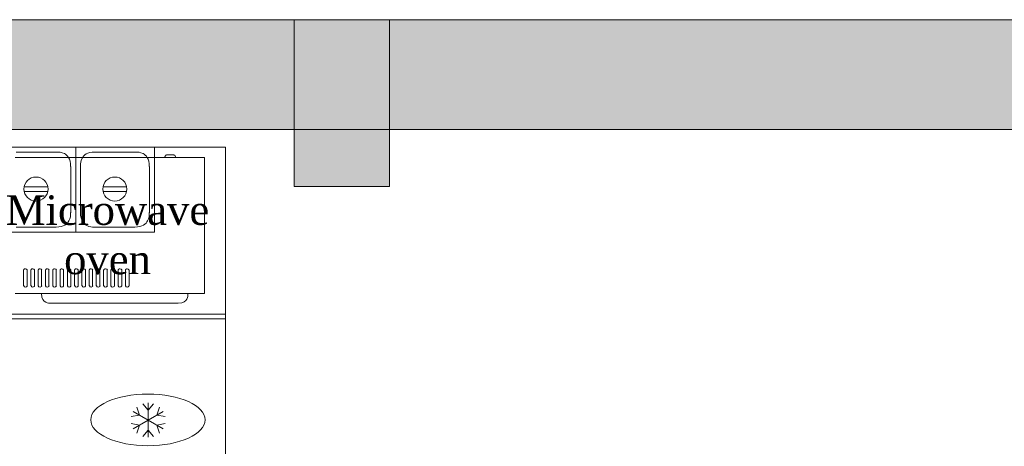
# Model space of a CAD drawing. Extents: x 3940905 to 4145695, y 925352 to 1109797.
# Tile 211 of 256: x 3954337 to 3956400, y 1101009 to 1101903. Entities that reach past the tile are written whole.
import ezdxf

# ---------------------------------------------------------------- set-up
doc = ezdxf.new("R2010")
doc.units = 0
doc.header["$LTSCALE"] = 750
doc.header["$MEASUREMENT"] = 0
doc.linetypes.add('DASHED', pattern=[0.75, 0.5, -0.25])
doc.layers.get('0').update_dxf_attribs({"linetype": 'CONTINUOUS', "lineweight": 0})
for name, color, linetype, lineweight in [('CKD Equipments', 252, 'CONTINUOUS', 0), ('COLUMN', 1, 'CONTINUOUS', 9), ('HATCH', 7, 'CONTINUOUS', 0), ('wall', 7, 'CONTINUOUS', 25)]:
    doc.layers.add(name, color=color, linetype=linetype, lineweight=lineweight)
doc.layers.add('TEXT', color=7, linetype='CONTINUOUS')
doc.styles.add('TXT1', font='times.ttf')

# ---------------------------------------------------------------- blocks, each defined once
blk = doc.blocks.new('COLUMN')
at = {"layer": 'COLUMN'}
h = blk.add_hatch(color=1, dxfattribs=at)
h.dxf.hatch_style = 1
h.paths.add_polyline_path([(2683499, 965771.1), (2684448, 965771.1), (2684448, 965331.1), (2683499, 965331.1)])
h.paths.add_polyline_path([(2684238, 970191.1), (2683499, 970191.1), (2683499, 969191.1), (2684238, 969191.1)])
h.paths.add_polyline_path([(2687443, 969266.1), (2687038, 969266.1), (2687038, 970031.1), (2687443, 970031.1)])
h.paths.add_polyline_path([(2687108, 972041.4), (2687644, 972041.4), (2687644, 971756.1), (2687108, 971756.1)])
h.paths.add_polyline_path([(2683499, 973491.1), (2684408, 973491.1), (2684408, 973041.1), (2683499, 973041.1)])
h.paths.add_polyline_path([(2683649, 975761.1), (2683978, 975761.1), (2683978, 975211.1), (2683649, 975211.1)])
h.paths.add_polyline_path([(2686978, 975811.1), (2687728, 975811.1), (2687728, 975476.1), (2686978, 975476.1)])
h.paths.add_polyline_path([(2689869, 975851.1), (2689028, 975851.1), (2689028, 975556.1), (2689869, 975556.1)])
h.paths.add_polyline_path([(2686978, 973346.1), (2687644, 973346.1), (2687644, 973116.1), (2686978, 973116.1)])
h.paths.add_polyline_path([(2683824, 977646.1), (2684029, 977646.1), (2684029, 977211.1), (2683824, 977211.1)])
h.paths.add_polyline_path([(2683824, 979911.1), (2684104, 979911.1), (2684104, 980241.1), (2683824, 980241.1)])
h.paths.add_polyline_path([(2687804, 979891.1), (2688004, 979891.1), (2688004, 980241.1), (2687804, 980241.1)])
h.paths.add_polyline_path([(2691584, 979836.1), (2692014, 979836.1), (2692014, 980241.1), (2691584, 980241.1)])
h.paths.add_polyline_path([(2691696, 977346.1), (2692014, 977346.1), (2692014, 976786.1), (2691696, 976786.1)])
h.paths.add_polyline_path([(2687443, 965841.1), (2686813, 965841.1), (2686813, 965401.1), (2687443, 965401.1)])
h.paths.add_polyline_path([(2687468, 963421.1), (2686703, 963421.1), (2686703, 962976.1), (2687468, 962976.1)])
h.paths.add_polyline_path([(2684168, 963191.1), (2683399, 963191.1), (2683399, 962446.1), (2684168, 962446.1)])
h.paths.add_polyline_path([(2684448, 958916.1), (2683399, 958916.1), (2683399, 959356.1), (2684448, 959356.1)])
h.paths.add_polyline_path([(2684448, 957356.1), (2683414, 957356.1), (2683414, 956916.1), (2684448, 956916.1)])
h.paths.add_polyline_path([(2687458, 957436.1), (2686708, 957436.1), (2686708, 956996.1), (2687458, 956996.1)])
h.paths.add_polyline_path([(2687453, 959516.1), (2686693, 959516.1), (2686693, 959086.1), (2687453, 959086.1)])
h.paths.add_polyline_path([(2683414, 953326.1), (2684313, 953326.1), (2684313, 953776.1), (2683414, 953776.1)])
h.paths.add_polyline_path([(2683294, 952396.1), (2683768, 952396.1), (2683768, 951976.1), (2683294, 951976.1)])
h.paths.add_polyline_path([(2682464, 977841.1), (2681834, 977841.1), (2681834, 977051.1), (2682464, 977051.1)])
at = {"color": 2}
blk.add_lwpolyline([(2687804, 979891.1), (2688004, 979891.1), (2688004, 980241.1), (2687804, 980241.1)], close=True, dxfattribs=at)
at = {"layer": 'COLUMN', "color": 1}
blk.add_lwpolyline([(2687804, 979891.1), (2688004, 979891.1), (2688004, 980241.1), (2687804, 980241.1)], close=True, dxfattribs=at)

msp = doc.modelspace()

# ---------------------------------------------------------------- hatches: boundary and pattern name
at = {"layer": 'HATCH'}
h = msp.add_hatch(color=8, dxfattribs=at)
h.dxf.hatch_style = 1
h.paths.add_polyline_path([(3958692, 1101902.6), (3946097, 1101902.6), (3946097, 1087857.6), (3945967, 1087857.6), (3945967, 1073894.6), (3946130, 1073894.6), (3946130, 1067370.5), (3946587, 1067370.5), (3946587, 1071944.6), (3946587, 1074057.6), (3946197, 1074057.6), (3946197, 1087627.6), (3946322, 1087627.6), (3946322, 1101672.6), (3958692, 1101672.6)])

# ---------------------------------------------------------------- linework, layer by layer
at = {"layer": 'CKD Equipments', "linetype": 'DASHED', "ltscale": 25}
for p, q in [((3954768.4, 1101635.8), (3952942.8, 1101635.8)), ((3954768.4, 1101276.1), (3954768.4, 1101635.8)), ((3952942.8, 1101276.1), (3954768.4, 1101276.1))]:
    msp.add_line(p, q, dxfattribs=at)
at = {"layer": 'CKD Equipments', "color": 252, "true_color": 0x989898}
for p, q in [((3952968.2, 1101635.8), (3954768.4, 1101635.8)), ((3954768.4, 1101635.8), (3954768.4, 1100935.7)), ((3952968.2, 1101285.8), (3954768.4, 1101285.8))]:
    msp.add_line(p, q, dxfattribs=at)
at = {"layer": 'CKD Equipments', "color": 4, "true_color": 0x00ffff}
for p, q in [((3954289.1, 1101635.8), (3954454.5, 1101635.8)), ((3954329.8, 1101625.7), (3954413.8, 1101625.7)), ((3954454.5, 1101635.8), (3954454.5, 1101457.8)), ((3954454.5, 1101635.8), (3954454.5, 1101457.8)), ((3954454.5, 1101457.8), (3954454.5, 1101635.8)), ((3954454.5, 1101635.8), (3954454.5, 1101457.8)), ((3954454.5, 1101457.8), (3954454.5, 1101635.8)), ((3954454.5, 1101635.8), (3954454.5, 1101457.8)), ((3954454.5, 1101457.8), (3954454.5, 1101635.8)), ((3954454.5, 1101635.8), (3954454.5, 1101457.8)), ((3954454.5, 1101457.8), (3954454.5, 1101635.8)), ((3954454.5, 1101635.8), (3954454.5, 1101457.8)), ((3954454.5, 1101457.8), (3954454.5, 1101635.8)), ((3954454.5, 1101457.8), (3954454.5, 1101635.8)), ((3954454.5, 1101635.8), (3954619.3, 1101635.8)), ((3954495.2, 1101625.7), (3954578.6, 1101625.7)), ((3954619.3, 1101635.8), (3954619.3, 1101457.8)), ((3954619.3, 1101635.8), (3954619.3, 1101457.8)), ((3954619.3, 1101457.8), (3954619.3, 1101635.8)), ((3954619.3, 1101635.8), (3954619.3, 1101457.8)), ((3954619.3, 1101457.8), (3954619.3, 1101635.8)), ((3954619.3, 1101635.8), (3954619.3, 1101457.8)), ((3954619.3, 1101635.8), (3954619.3, 1101457.8)), ((3954619.3, 1101457.8), (3954619.3, 1101635.8)), ((3954619.3, 1101635.8), (3954619.3, 1101457.8)), ((3954327.7, 1101614.1), (3954724.1, 1101614.1)), ((3954641.1, 1101614.1), (3954641.1, 1101616.1)), ((3954659.9, 1101619.7), (3954644.7, 1101619.7)), ((3954663.5, 1101614.1), (3954663.5, 1101616.1)), ((3954724.1, 1101614.1), (3954724.1, 1101329.2)), ((3954444.3, 1101595.1), (3954444.3, 1101498.5)), ((3954464.6, 1101498.5), (3954464.6, 1101595.1)), ((3954609.1, 1101595.1), (3954609.1, 1101498.5)), ((3954395.9, 1101552.9), (3954347.1, 1101552.9)), ((3954347.1, 1101543.2), (3954395.9, 1101543.2)), ((3954560.8, 1101552.9), (3954512, 1101552.9)), ((3954512, 1101543.2), (3954560.8, 1101543.2)), ((3954454.5, 1101457.8), (3954289.1, 1101457.8)), ((3954413.8, 1101467.9), (3954329.8, 1101467.9)), ((3954619.3, 1101457.8), (3954454.5, 1101457.8)), ((3954578.6, 1101467.9), (3954495.2, 1101467.9)), ((3954345.5, 1101378.5), (3954345.5, 1101345.5)), ((3954352.6, 1101345.5), (3954352.6, 1101378.5)), ((3954360.8, 1101378.5), (3954360.8, 1101345.5)), ((3954367.9, 1101345.5), (3954367.9, 1101378.5)), ((3954376, 1101378.5), (3954376, 1101345.5)), ((3954383.1, 1101345.5), (3954383.1, 1101378.5)), ((3954391.3, 1101378.5), (3954391.3, 1101345.5)), ((3954398.4, 1101345.5), (3954398.4, 1101378.5)), ((3954406.6, 1101378.5), (3954406.6, 1101345.5)), ((3954413.7, 1101345.5), (3954413.7, 1101378.5)), ((3954421.8, 1101378.5), (3954421.8, 1101345.5)), ((3954428.9, 1101345.5), (3954428.9, 1101378.5)), ((3954437.1, 1101378.5), (3954437.1, 1101345.5)), ((3954444.2, 1101345.5), (3954444.2, 1101378.5)), ((3954451.8, 1101378.5), (3954451.8, 1101345.5)), ((3954459.5, 1101345.5), (3954459.5, 1101378.5)), ((3954467.1, 1101378.5), (3954467.1, 1101345.5)), ((3954474.7, 1101345.5), (3954474.7, 1101378.5)), ((3954482.4, 1101378.5), (3954482.4, 1101345.5)), ((3954490, 1101345.5), (3954490, 1101378.5)), ((3954497.6, 1101378.5), (3954497.6, 1101345.5)), ((3954505.3, 1101345.5), (3954505.3, 1101378.5)), ((3954512.9, 1101378.5), (3954512.9, 1101345.5)), ((3954520.5, 1101345.5), (3954520.5, 1101378.5)), ((3954528.2, 1101378.5), (3954528.2, 1101345.5)), ((3954535.8, 1101345.5), (3954535.8, 1101378.5)), ((3954543.4, 1101378.5), (3954543.4, 1101345.5)), ((3954551.1, 1101345.5), (3954551.1, 1101378.5)), ((3954558.7, 1101378.5), (3954558.7, 1101345.5)), ((3954566.3, 1101345.5), (3954566.3, 1101378.5)), ((3954724.1, 1101329.2), (3954327.7, 1101329.2)), ((3954669.1, 1101308.8), (3954403, 1101308.8)), ((3954669.1, 1101308.8), (3954403, 1101308.8))]:
    msp.add_line(p, q, dxfattribs=at)
at = {"layer": 'CKD Equipments'}
for p, q in [((3954454.5, 1101635.8), (3954454.5, 1101610.4)), ((3954454.5, 1101635.8), (3954454.5, 1101610.4)), ((3954619.3, 1101635.8), (3954619.3, 1101610.4)), ((3954619.3, 1101635.8), (3954619.3, 1101610.4))]:
    msp.add_line(p, q, dxfattribs=at)
at = {"layer": 'CKD Equipments', "color": 150, "true_color": 0x007fff}
msp.add_line((3954748.6, 1101635.8), (3954703.8, 1101635.8), dxfattribs=at)
at = {"layer": 'CKD Equipments', "color": 1}
for p, q in [((3954582.7, 1101090.9), (3954588.3, 1101074.1)), ((3954594.9, 1101098), (3954606.1, 1101084.8)), ((3954606.1, 1101027.8), (3954606.1, 1101099.6)), ((3954606.1, 1101084.8), (3954617.8, 1101098)), ((3954624.4, 1101074.1), (3954630, 1101090.9)), ((3954588.3, 1101074.1), (3954571, 1101071.1)), ((3954637.6, 1101045.6), (3954575, 1101081.7)), ((3954637.6, 1101081.7), (3954575, 1101045.6)), ((3954641.7, 1101071.1), (3954624.4, 1101074.1)), ((3954571, 1101056.8), (3954588.3, 1101053.2)), ((3954588.3, 1101053.2), (3954582.7, 1101036.5)), ((3954624.4, 1101053.2), (3954641.7, 1101056.8)), ((3954630, 1101036.5), (3954624.4, 1101053.2)), ((3954594.9, 1101029.3), (3954606.1, 1101042.6)), ((3954606.1, 1101042.6), (3954617.8, 1101029.3))]:
    msp.add_line(p, q, dxfattribs=at)
at = {"layer": 'CKD Equipments', "color": 4, "true_color": 0x00ffff}
for centre in [(3954371.3, 1101548.1), (3954536.4, 1101548.1)]:
    msp.add_circle(centre, 25.2, dxfattribs=at)
at = {"layer": 'CKD Equipments', "color": 1}
msp.add_ellipse((3954605.8, 1101064.2), major_axis=(119.8, 0), ratio=0.452229, dxfattribs=at)
at = {"layer": 'CKD Equipments', "color": 4, "true_color": 0x00ffff}
for points in [[(3954443.8, 1101595.4), (3954443.8, 1101612.1), (3954430.2, 1101625.7), (3954413.5, 1101625.7), (3954413.5, 1101625.7), (3954413.5, 1101625.7), (3954413.5, 1101625.7)], [(3954494.9, 1101625.7), (3954478.2, 1101625.7), (3954464.6, 1101612.1), (3954464.6, 1101595.4), (3954464.6, 1101595.4), (3954464.6, 1101595.4), (3954464.6, 1101595.4)], [(3954608.6, 1101595.4), (3954608.6, 1101612.1), (3954595.1, 1101625.7), (3954578.4, 1101625.7), (3954578.4, 1101625.7), (3954578.4, 1101625.7), (3954578.4, 1101625.7)], [(3954644.9, 1101619.2), (3954643.1, 1101619.2), (3954641.6, 1101617.7), (3954641.6, 1101615.9), (3954641.6, 1101615.9), (3954641.6, 1101615.9), (3954641.6, 1101615.9)], [(3954663.5, 1101615.9), (3954663.5, 1101617.7), (3954662, 1101619.2), (3954660.2, 1101619.2), (3954660.2, 1101619.2), (3954660.2, 1101619.2), (3954660.2, 1101619.2)], [(3954413.5, 1101468.4), (3954430.2, 1101468.4), (3954443.8, 1101482), (3954443.8, 1101498.7), (3954443.8, 1101498.7), (3954443.8, 1101498.7), (3954443.8, 1101498.7)], [(3954464.6, 1101498.7), (3954464.6, 1101482), (3954478.2, 1101468.4), (3954494.9, 1101468.4), (3954494.9, 1101468.4), (3954494.9, 1101468.4), (3954494.9, 1101468.4)], [(3954578.4, 1101468.4), (3954595.1, 1101468.4), (3954608.6, 1101482), (3954608.6, 1101498.7), (3954608.6, 1101498.7), (3954608.6, 1101498.7), (3954608.6, 1101498.7)], [(3954383.1, 1101328.9), (3954383.1, 1101317.8), (3954392.1, 1101308.8), (3954403.2, 1101308.8), (3954403.2, 1101308.8), (3954403.2, 1101308.8), (3954403.2, 1101308.8)], [(3954383.1, 1101328.9), (3954383.1, 1101317.8), (3954392.1, 1101308.8), (3954403.2, 1101308.8), (3954403.2, 1101308.8), (3954403.2, 1101308.8), (3954403.2, 1101308.8)], [(3954669.4, 1101308.8), (3954680.5, 1101308.8), (3954689.5, 1101317.8), (3954689.5, 1101328.9), (3954689.5, 1101328.9), (3954689.5, 1101328.9), (3954689.5, 1101328.9)]]:
    msp.add_open_spline(points, degree=3, dxfattribs=at)
for points in [[(3954352.9, 1101378.5), (3954352.4, 1101380.1), (3954350.9, 1101381.1), (3954349.3, 1101381.1), (3954347.7, 1101381.1), (3954346.3, 1101380.1), (3954345.7, 1101378.5), (3954345.7, 1101378.5), (3954345.7, 1101378.5), (3954345.7, 1101378.5)], [(3954368.2, 1101378.5), (3954367.6, 1101380.1), (3954366.2, 1101381.1), (3954364.6, 1101381.1), (3954363, 1101381.1), (3954361.5, 1101380.1), (3954361, 1101378.5), (3954361, 1101378.5), (3954361, 1101378.5), (3954361, 1101378.5)], [(3954383.4, 1101378.5), (3954382.9, 1101380.1), (3954381.5, 1101381.1), (3954379.8, 1101381.1), (3954378.2, 1101381.1), (3954376.8, 1101380.1), (3954376.2, 1101378.5), (3954376.2, 1101378.5), (3954376.2, 1101378.5), (3954376.2, 1101378.5)], [(3954398.7, 1101378.5), (3954398.2, 1101380.1), (3954396.7, 1101381.1), (3954395.1, 1101381.1), (3954393.5, 1101381.1), (3954392.1, 1101380.1), (3954391.5, 1101378.5), (3954391.5, 1101378.5), (3954391.5, 1101378.5), (3954391.5, 1101378.5)], [(3954414, 1101378.5), (3954413.4, 1101380.1), (3954412, 1101381.1), (3954410.4, 1101381.1), (3954408.8, 1101381.1), (3954407.3, 1101380.1), (3954406.8, 1101378.5), (3954406.8, 1101378.5), (3954406.8, 1101378.5), (3954406.8, 1101378.5)], [(3954429.2, 1101378.5), (3954428.7, 1101380.1), (3954427.2, 1101381.1), (3954425.6, 1101381.1), (3954424, 1101381.1), (3954422.6, 1101380.1), (3954422, 1101378.5), (3954422, 1101378.5), (3954422, 1101378.5), (3954422, 1101378.5)], [(3954444.5, 1101378.5), (3954443.9, 1101380.1), (3954442.5, 1101381.1), (3954440.9, 1101381.1), (3954439.3, 1101381.1), (3954437.8, 1101380.1), (3954437.3, 1101378.5), (3954437.3, 1101378.5), (3954437.3, 1101378.5), (3954437.3, 1101378.5)], [(3954459.8, 1101378.5), (3954459.2, 1101380.1), (3954457.8, 1101381.1), (3954456.2, 1101381.1), (3954454.6, 1101381.1), (3954453.1, 1101380.1), (3954452.6, 1101378.5), (3954452.6, 1101378.5), (3954452.6, 1101378.5), (3954452.6, 1101378.5)], [(3954475, 1101378.5), (3954474.5, 1101380.1), (3954473, 1101381.1), (3954471.4, 1101381.1), (3954469.8, 1101381.1), (3954468.4, 1101380.1), (3954467.8, 1101378.5), (3954467.8, 1101378.5), (3954467.8, 1101378.5), (3954467.8, 1101378.5)], [(3954490.3, 1101378.5), (3954489.7, 1101380.1), (3954488.3, 1101381.1), (3954486.7, 1101381.1), (3954485.1, 1101381.1), (3954483.6, 1101380.1), (3954483.1, 1101378.5), (3954483.1, 1101378.5), (3954483.1, 1101378.5), (3954483.1, 1101378.5)], [(3954505.5, 1101378.5), (3954505, 1101380.1), (3954503.6, 1101381.1), (3954502, 1101381.1), (3954500.3, 1101381.1), (3954498.9, 1101380.1), (3954498.4, 1101378.5), (3954498.4, 1101378.5), (3954498.4, 1101378.5), (3954498.4, 1101378.5)], [(3954520.8, 1101378.5), (3954520.3, 1101380.1), (3954518.8, 1101381.1), (3954517.2, 1101381.1), (3954515.6, 1101381.1), (3954514.2, 1101380.1), (3954513.6, 1101378.5), (3954513.6, 1101378.5), (3954513.6, 1101378.5), (3954513.6, 1101378.5)], [(3954535.6, 1101378.5), (3954535, 1101380.1), (3954533.6, 1101381.1), (3954532, 1101381.1), (3954530.4, 1101381.1), (3954528.9, 1101380.1), (3954528.4, 1101378.5), (3954528.4, 1101378.5), (3954528.4, 1101378.5), (3954528.4, 1101378.5)], [(3954550.8, 1101378.5), (3954550.3, 1101380.1), (3954548.9, 1101381.1), (3954547.2, 1101381.1), (3954545.6, 1101381.1), (3954544.2, 1101380.1), (3954543.6, 1101378.5), (3954543.6, 1101378.5), (3954543.6, 1101378.5), (3954543.6, 1101378.5)], [(3954566.1, 1101378.5), (3954565.6, 1101380.1), (3954564.1, 1101381.1), (3954562.5, 1101381.1), (3954560.9, 1101381.1), (3954559.5, 1101380.1), (3954558.9, 1101378.5), (3954558.9, 1101378.5), (3954558.9, 1101378.5), (3954558.9, 1101378.5)], [(3954345.7, 1101345), (3954346.2, 1101343.4), (3954347.7, 1101342.4), (3954349.3, 1101342.4), (3954350.9, 1101342.4), (3954352.4, 1101343.4), (3954352.9, 1101345), (3954352.9, 1101345), (3954352.9, 1101345), (3954352.9, 1101345)], [(3954361, 1101345), (3954361.5, 1101343.4), (3954362.9, 1101342.4), (3954364.6, 1101342.4), (3954366.2, 1101342.4), (3954367.7, 1101343.4), (3954368.2, 1101345), (3954368.2, 1101345), (3954368.2, 1101345), (3954368.2, 1101345)], [(3954376.2, 1101345), (3954376.8, 1101343.4), (3954378.2, 1101342.4), (3954379.8, 1101342.4), (3954381.5, 1101342.4), (3954382.9, 1101343.4), (3954383.5, 1101345), (3954383.5, 1101345), (3954383.5, 1101345), (3954383.5, 1101345)], [(3954391.5, 1101345), (3954392, 1101343.4), (3954393.5, 1101342.4), (3954395.1, 1101342.4), (3954396.7, 1101342.4), (3954398.2, 1101343.4), (3954398.7, 1101345), (3954398.7, 1101345), (3954398.7, 1101345), (3954398.7, 1101345)], [(3954406.8, 1101345), (3954407.3, 1101343.4), (3954408.7, 1101342.4), (3954410.4, 1101342.4), (3954412, 1101342.4), (3954413.5, 1101343.4), (3954414, 1101345), (3954414, 1101345), (3954414, 1101345), (3954414, 1101345)], [(3954422, 1101345), (3954422.5, 1101343.4), (3954424, 1101342.4), (3954425.6, 1101342.4), (3954427.3, 1101342.4), (3954428.7, 1101343.4), (3954429.2, 1101345), (3954429.2, 1101345), (3954429.2, 1101345), (3954429.2, 1101345)], [(3954437.3, 1101345), (3954437.8, 1101343.4), (3954439.3, 1101342.4), (3954440.9, 1101342.4), (3954442.5, 1101342.4), (3954444, 1101343.4), (3954444.5, 1101345), (3954444.5, 1101345), (3954444.5, 1101345), (3954444.5, 1101345)], [(3954452.5, 1101345), (3954453.1, 1101343.4), (3954454.5, 1101342.4), (3954456.2, 1101342.4), (3954457.8, 1101342.4), (3954459.3, 1101343.4), (3954459.8, 1101345), (3954459.8, 1101345), (3954459.8, 1101345), (3954459.8, 1101345)], [(3954467.8, 1101345), (3954468.3, 1101343.4), (3954469.8, 1101342.4), (3954471.4, 1101342.4), (3954473.1, 1101342.4), (3954474.5, 1101343.4), (3954475, 1101345), (3954475, 1101345), (3954475, 1101345), (3954475, 1101345)], [(3954483.1, 1101345), (3954483.6, 1101343.4), (3954485.1, 1101342.4), (3954486.7, 1101342.4), (3954488.3, 1101342.4), (3954489.8, 1101343.4), (3954490.3, 1101345), (3954490.3, 1101345), (3954490.3, 1101345), (3954490.3, 1101345)], [(3954498.3, 1101345), (3954498.9, 1101343.4), (3954500.3, 1101342.4), (3954502, 1101342.4), (3954503.6, 1101342.4), (3954505, 1101343.4), (3954505.6, 1101345), (3954505.6, 1101345), (3954505.6, 1101345), (3954505.6, 1101345)], [(3954513.6, 1101345), (3954514.1, 1101343.4), (3954515.6, 1101342.4), (3954517.2, 1101342.4), (3954518.9, 1101342.4), (3954520.3, 1101343.4), (3954520.8, 1101345), (3954520.8, 1101345), (3954520.8, 1101345), (3954520.8, 1101345)], [(3954528.4, 1101345), (3954528.9, 1101343.4), (3954530.3, 1101342.4), (3954532, 1101342.4), (3954533.6, 1101342.4), (3954535.1, 1101343.4), (3954535.6, 1101345), (3954535.6, 1101345), (3954535.6, 1101345), (3954535.6, 1101345)], [(3954543.6, 1101345), (3954544.2, 1101343.4), (3954545.6, 1101342.4), (3954547.2, 1101342.4), (3954548.9, 1101342.4), (3954550.3, 1101343.4), (3954550.9, 1101345), (3954550.9, 1101345), (3954550.9, 1101345), (3954550.9, 1101345)], [(3954558.9, 1101345), (3954559.4, 1101343.4), (3954560.9, 1101342.4), (3954562.5, 1101342.4), (3954564.1, 1101342.4), (3954565.6, 1101343.4), (3954566.1, 1101345), (3954566.1, 1101345), (3954566.1, 1101345), (3954566.1, 1101345)]]:
    msp.add_open_spline(points, degree=3, knots=[0, 0, 0, 0, 1, 1, 1, 1.25, 1.5, 1.75, 2, 2, 2, 2], dxfattribs=at)
at = {"layer": 'wall', "lineweight": 0, "ltscale": 2}
msp.add_lwpolyline([(3958692, 1101902.6), (3946097, 1101902.6), (3946097, 1087857.6), (3945967, 1087857.6), (3945967, 1073894.6), (3946130, 1073894.6), (3946130, 1067370.5), (3946587, 1067370.5), (3946587, 1074057.6), (3946197, 1074057.6), (3946197, 1087627.6), (3946322, 1087627.6), (3946322, 1101672.6), (3958692, 1101672.6)], close=True, dxfattribs=at)

# ---------------------------------------------------------------- block references
at = {"layer": 'COLUMN'}
msp.add_blockref('COLUMN', (1267108, 121662), dxfattribs=at)

# ---------------------------------------------------------------- texts
at = {"layer": 'TEXT', "insert": (3954332.3, 1101534.9), "char_height": 61.963, "width": 377.711, "attachment_point": 1, "style": 'TXT1'}
msp.add_mtext('\\pxqc;Microwave oven', dxfattribs=at)

doc.saveas('drawing.dxf')
